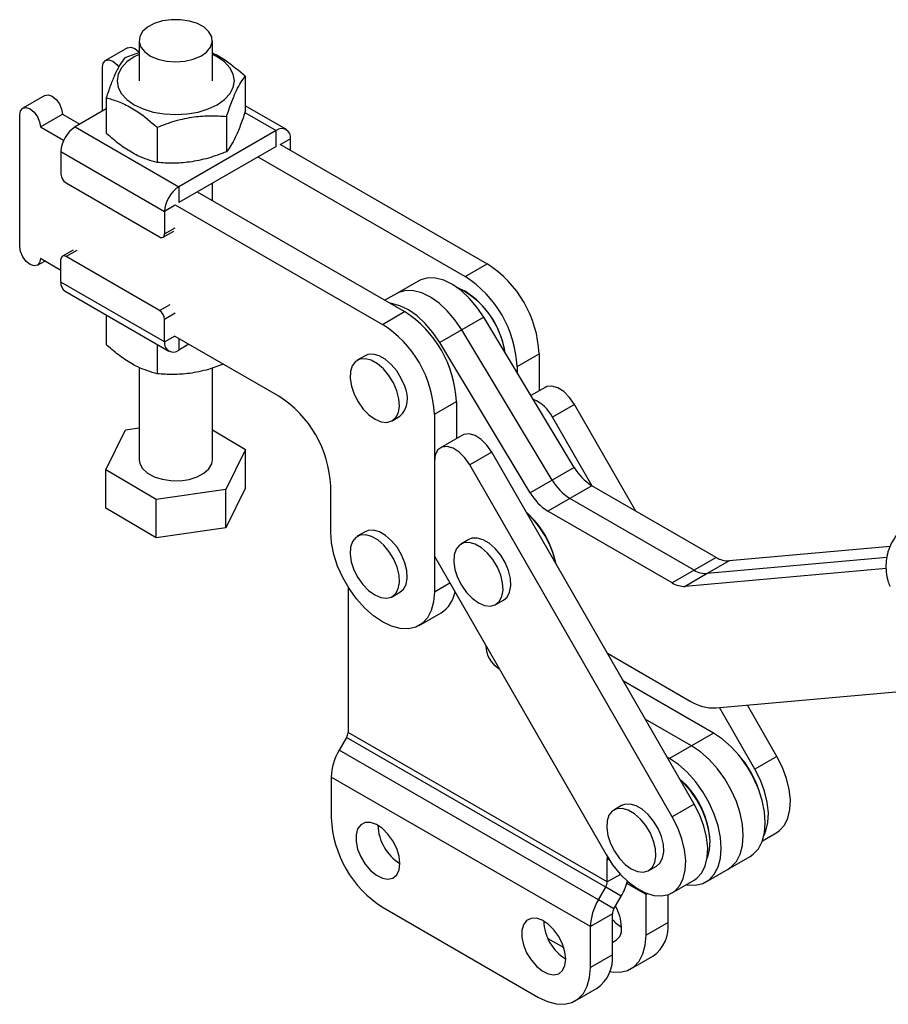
# Model space of a CAD drawing. Extents: x 31 to 353, y 15 to 293.
# Tile 1 of 16: x 39 to 118, y 15 to 104. Entities that reach past the tile are written whole.
import ezdxf

# ---------------------------------------------------------------- set-up
doc = ezdxf.new("R2010")
doc.units = 0
doc.layers.get('0').update_dxf_attribs({"linetype": 'CONTINUOUS'})

msp = doc.modelspace()

# ---------------------------------------------------------------- linework, layer by layer
at = {"color": 7, "linetype": 'CONTINUOUS'}
for p, q in [((50.052036, 102.589087), (50.052089, 98.941842)), ((56.718753, 98.941935), (56.718704, 102.589178)), ((48.99479, 101.946004), (46.991321, 100.789426)), ((50.086553, 101.508928), (48.758613, 101.042387)), ((46.715181, 96.178922), (46.715125, 100.178949)), ((59.705775, 99.349166), (59.705817, 96.135088)), ((41.475888, 97.605434), (39.472419, 96.448856)), ((47.065083, 97.393771), (47.065125, 94.179695)), ((39.196388, 83.862352), (39.196223, 95.838379)), ((41.081842, 94.74987), (43.085311, 95.906448)), ((43.085311, 95.906448), (44.664272, 94.994961)), ((47.065097, 96.380925), (44.240233, 94.750166)), ((63.447318, 94.51454), (59.705809, 96.674398)), ((58.012241, 95.700549), (58.012285, 92.486473)), ((41.081842, 94.74987), (43.193072, 93.531121)), ((44.240233, 94.750166), (53.668323, 89.307617)), ((51.691897, 94.722853), (51.691939, 91.508776)), ((62.530728, 94.423775), (53.668323, 89.307617)), ((62.530747, 92.981208), (62.530728, 94.423775)), ((62.86073, 93.171703), (81.716911, 82.286605)), ((63.827124, 92.613833), (63.82711, 93.675145)), ((42.943892, 92.504789), (52.37198, 87.06224)), ((42.943892, 92.504789), (42.943916, 90.463423)), ((62.530747, 92.981208), (53.668343, 87.865051)), ((60.857261, 92.015125), (79.713442, 81.130027)), ((43.415329, 89.646928), (51.900612, 84.748633)), ((56.718902, 88.03619), (56.718881, 89.626089)), ((53.668323, 89.307617), (53.668343, 87.865051)), ((55.341829, 88.831134), (74.198009, 77.946035)), ((52.37198, 87.06224), (52.372008, 85.020871)), ((53.33836, 87.674556), (72.19454, 76.789457)), ((52.233911, 84.715633), (53.20029, 85.273512)), ((44.048502, 83.542121), (43.082123, 82.984242)), ((40.805808, 82.163367), (41.472658, 82.548331)), ((42.944037, 81.698949), (41.082003, 82.773843)), ((42.944053, 80.637635), (42.944025, 82.679004)), ((51.900703, 78.052946), (43.41542, 82.951241)), ((79.713442, 81.130027), (81.716911, 82.286605)), ((52.372142, 75.195086), (42.944053, 80.637635)), ((75.496181, 80.756806), (73.492712, 79.600228)), ((43.323845, 79.79824), (52.751933, 74.355692)), ((79.71412, 79.795952), (79.643421, 79.836778)), ((73.492712, 79.600228), (72.412604, 78.976695)), ((72.19454, 76.789457), (74.198009, 77.946035)), ((47.065353, 77.638381), (47.065389, 74.963615)), ((52.372142, 75.195086), (52.372114, 77.236455)), ((81.400091, 77.455524), (79.396621, 76.298946)), ((89.626037, 63.787393), (81.400091, 77.455524)), ((79.396621, 76.298946), (77.393152, 75.142367)), ((87.622568, 62.630815), (79.396621, 76.298946)), ((62.766613, 70.255979), (53.338523, 75.698528)), ((51.692166, 74.967464), (51.692203, 72.292697)), ((54.587987, 74.977251), (53.668525, 74.446457)), ((85.619098, 61.474236), (77.393152, 75.142367)), ((70.607246, 73.932203), (69.900139, 73.523999)), ((84.427561, 72.965102), (86.43103, 74.12168)), ((86.43103, 74.12168), (86.431076, 70.742627)), ((50.052443, 72.876461), (50.052556, 64.483551)), ((56.719224, 64.483641), (56.719109, 72.824839)), ((84.427561, 72.965102), (84.427569, 72.425103)), ((86.983712, 71.061656), (85.69565, 70.318074)), ((76.908659, 68.624533), (78.912128, 69.781111)), ((78.912128, 69.781111), (78.912174, 66.402058)), ((89.654787, 69.514318), (87.651318, 68.35774)), ((95.22962, 59.814585), (89.654787, 69.514318)), ((73.07488, 68.02459), (73.781987, 68.432794)), ((76.908659, 68.624533), (76.90888, 52.456898)), ((91.236282, 62.120208), (87.651318, 68.35774)), ((47.041223, 63.559888), (48.827911, 67.193668)), ((48.827911, 67.193668), (50.052517, 67.371957)), ((56.719187, 67.197796), (59.730556, 65.407304)), ((79.46481, 66.721087), (77.461341, 65.564509)), ((59.730556, 65.407304), (57.94387, 61.773523)), ((59.730603, 61.923369), (59.730556, 65.407304)), ((82.135885, 65.173748), (80.132416, 64.01717)), ((100.542754, 33.147366), (82.135885, 65.173748)), ((76.908948, 64.343621), (76.908835, 55.721505)), ((98.539285, 31.990787), (80.132416, 64.01717)), ((89.626037, 63.787393), (87.622568, 62.630815)), ((47.041273, 60.075952), (47.041223, 63.559888)), ((51.599205, 60.849814), (47.041223, 63.559888)), ((59.730603, 61.923369), (57.943918, 58.289588)), ((67.480789, 57.899448), (67.480732, 62.091056)), ((87.622568, 62.630815), (85.619098, 61.474236)), ((91.239293, 62.118467), (89.235824, 60.961889)), ((102.540911, 55.593287), (91.239293, 62.118467)), ((57.94387, 61.773523), (51.599205, 60.849814)), ((57.943918, 58.289588), (57.94387, 61.773523)), ((89.235824, 60.961889), (87.232355, 59.805311)), ((100.537442, 54.436709), (89.235824, 60.961889)), ((51.599252, 57.365879), (47.041273, 60.075952)), ((51.599252, 57.365879), (51.599205, 60.849814)), ((98.533973, 53.28013), (87.232355, 59.805311)), ((57.943918, 58.289588), (51.599252, 57.365879)), ((70.607463, 57.927878), (69.900357, 57.519673)), ((80.034657, 57.220854), (79.32755, 56.81265)), ((118.349123, 56.584061), (103.719444, 55.277493)), ((76.908835, 55.721505), (92.518959, 28.561221)), ((102.540911, 55.593287), (100.537442, 54.436709)), ((118.063064, 55.580862), (101.715975, 54.120915)), ((103.719444, 55.277493), (101.715975, 54.120915)), ((100.537442, 54.436709), (98.533973, 53.28013)), ((117.997075, 54.59732), (99.712506, 52.964337)), ((101.715975, 54.120915), (99.712506, 52.964337)), ((69.059757, 52.922737), (69.059757, 39.682431)), ((73.075099, 52.020263), (73.782206, 52.428468)), ((82.502292, 51.31324), (83.209399, 51.721444)), ((75.527897, 49.404514), (77.531366, 50.561092)), ((92.651059, 46.878241), (100.175454, 42.533903)), ((102.293776, 39.624762), (94.101961, 44.353796)), ((102.53252, 41.902316), (121.879376, 43.630173)), ((108.061656, 37.487935), (105.37845, 42.156485)), ((106.058186, 36.331357), (102.840519, 41.929824)), ((100.290307, 38.468183), (96.091555, 40.892071)), ((92.629983, 26.075629), (69.059757, 39.682431)), ((102.293776, 39.624762), (100.290307, 38.468183)), ((68.921686, 39.217803), (68.252566, 38.058854)), ((92.491912, 25.611001), (68.921686, 39.217803)), ((91.822792, 24.452052), (68.252566, 38.058854)), ((100.290307, 38.468183), (98.286838, 37.311605)), ((98.286838, 37.311605), (98.081149, 37.430347)), ((108.061656, 37.487935), (106.058186, 36.331357)), ((91.097919, 22.012755), (67.527693, 35.619557)), ((67.527693, 35.619557), (67.527693, 31.911496)), ((100.542754, 33.147366), (98.539285, 31.990787)), ((93.94175, 33.02571), (93.234643, 32.617506)), ((106.746617, 29.823711), (108.051249, 30.576859)), ((101.987364, 29.650091), (101.987363, 29.731732)), ((92.629983, 28.056945), (92.652676, 28.335223)), ((92.629983, 26.075629), (92.629983, 28.056945)), ((103.623369, 27.250919), (105.626839, 28.407497)), ((96.409386, 27.118095), (97.116493, 27.526299)), ((101.6199, 26.094341), (103.623369, 27.250919)), ((98.528878, 25.079711), (100.532347, 26.236289)), ((91.822792, 24.452052), (92.491912, 25.611001)), ((93.908579, 24.792912), (92.491912, 25.611001)), ((93.239459, 23.633962), (91.822792, 24.452052)), ((93.239459, 23.633962), (93.908579, 24.792912)), ((96.165517, 21.230156), (96.165517, 24.938218)), ((98.168987, 22.386734), (98.168987, 24.916713)), ((72.241738, 23.746529), (86.383873, 15.582448)), ((93.101388, 23.169334), (91.097919, 22.012755)), ((93.101388, 19.461272), (93.101388, 23.169334)), ((91.097919, 18.304694), (91.097919, 22.012755)), ((98.168987, 22.386734), (96.165517, 21.230156)), ((87.238924, 20.939762), (88.681392, 20.107044)), ((93.101388, 19.461272), (91.097919, 18.304694)), ((94.784535, 18.177856), (96.788004, 19.334435)), ((89.716936, 15.252394), (91.720405, 16.408972))]:
    msp.add_line(p, q, dxfattribs=at)
at = {"color": 8, "linetype": 'CONTINUOUS'}
for p, q in [((59.682393, 96.068031), (62.530728, 94.423775)), ((63.82711, 93.675145), (62.90788, 93.144485)), ((53.33836, 87.620119), (52.37198, 87.06224)), ((52.372008, 85.020871), (53.338388, 85.57875)), ((44.381799, 83.50912), (43.41542, 82.951241)), ((51.900703, 78.052946), (52.867082, 78.610825)), ((53.338493, 77.794334), (52.372114, 77.236455)), ((52.372142, 75.195086), (53.338521, 75.752965)), ((53.668511, 75.508036), (53.668525, 74.446457)), ((76.90888, 52.456898), (78.317703, 53.270195)), ((92.774352, 28.140287), (92.629983, 28.056945)), ((93.829585, 26.768144), (92.629983, 26.075629)), ((96.165517, 24.938218), (94.419462, 25.946194)), ((96.297279, 25.014282), (96.165517, 24.938218))]:
    msp.add_line(p, q, dxfattribs=at)
at = {"color": 7, "linetype": 'CONTINUOUS', "flags": 128}
for points in [[(54.200457, 100.723295), (54.97865, 100.898938), (55.656732, 101.18078), (56.192097, 101.551116), (56.551105, 101.986674), (56.711196, 102.460089), (56.662315, 102.94161), (56.407531, 103.400982), (55.962854, 103.809347), (55.356222, 104.141038), (54.625757, 104.37522), (53.817353, 104.497171), (52.981806, 104.499235), (52.171616, 104.381283), (51.437692, 104.15072), (50.826144, 103.82204), (50.375407, 103.41589), (50.113794, 102.957792), (50.057745, 102.476532), (50.210787, 102.002343), (50.563296, 101.565025), (51.093127, 101.192059), (51.766989, 100.906875), (52.542541, 100.72739), (53.371049, 100.664888), (54.200457, 100.723295)], [(50.052053, 101.345246), (49.614183, 101.118909), (48.950916, 100.652349), (48.458063, 100.120058), (48.154564, 99.54249), (48.052087, 98.94184), (48.154565, 98.341193), (48.458063, 97.763631), (48.950914, 97.231349), (49.614184, 96.764801), (50.422378, 96.381919), (51.344443, 96.097412), (52.344938, 95.92222), (53.38542, 95.86307), (54.425903, 95.922237), (55.426398, 96.097449), (56.348462, 96.38197), (57.156657, 96.76487), (57.819926, 97.231428), (58.312777, 97.763721), (58.616276, 98.341288), (58.718753, 98.941938), (58.616275, 99.542585), (58.312779, 100.120147), (57.819924, 100.652431), (57.156656, 101.118978), (56.718722, 101.345336)], [(48.99479, 101.946004), (49.300593, 102.005404), (49.661388, 101.880002), (50.022186, 101.588851), (50.05205, 101.556623)], [(46.715125, 100.178949), (46.786887, 100.554158), (46.991257, 100.789387), (47.297124, 100.848826), (47.657919, 100.723424), (48.018717, 100.432273), (48.213727, 100.193271)], [(41.475888, 97.605434), (41.781691, 97.664834), (42.142486, 97.539432), (42.503284, 97.248282), (42.809158, 96.835703), (43.013538, 96.364515), (43.085311, 95.906448)], [(39.196223, 95.838379), (39.267985, 96.213588), (39.472355, 96.448818), (39.778222, 96.508256), (40.139017, 96.382854), (40.499815, 96.091703), (40.805689, 95.679125), (41.010069, 95.207937), (41.081842, 94.74987)], [(41.082003, 82.773843), (41.010245, 82.398632), (40.805871, 82.163404), (40.500008, 82.103965), (40.13921, 82.229369), (39.778412, 82.52052), (39.472538, 82.933097), (39.268161, 83.404285), (39.196388, 83.862352)], [(81.400091, 77.455524), (80.782327, 78.367563), (80.086703, 79.18401), (79.336907, 79.877064), (78.558473, 80.423125), (77.77791, 80.803593), (77.021799, 81.005515), (76.315887, 81.022014), (75.684214, 80.852528), (75.496181, 80.756806)], [(79.396621, 76.298946), (78.778858, 77.210985), (78.083234, 78.027432), (77.333438, 78.720486), (76.555004, 79.266546), (75.774441, 79.647015), (75.01833, 79.848937), (74.312417, 79.865436), (73.680745, 79.69595), (73.492712, 79.600228)], [(79.396621, 76.298946), (78.778858, 77.210985), (78.083234, 78.027432), (77.333438, 78.720486), (76.555004, 79.266546), (75.774441, 79.647015), (75.01833, 79.848937), (74.312417, 79.865436), (73.680745, 79.69595), (73.492712, 79.600228)], [(77.393152, 75.142367), (76.775388, 76.054407), (76.079764, 76.870854), (75.329969, 77.563908), (74.551535, 78.109968), (73.770972, 78.490437), (73.01486, 78.692359), (72.87455, 78.710027)], [(73.504935, 70.747149), (73.196583, 71.46878), (72.780845, 72.146775), (72.283841, 72.738531), (71.736801, 73.206865), (71.174098, 73.522355), (70.631086, 73.665172), (70.141887, 73.626345), (69.737239, 73.408314), (69.442566, 73.024775), (69.276385, 72.499833), (69.249137, 71.866469), (69.362534, 71.164478), (69.609451, 70.437971), (69.974373, 69.732596), (70.434371, 69.092676), (70.960542, 68.558419), (71.519824, 68.163391), (72.077076, 67.932417), (72.597283, 67.880008), (73.047759, 68.009459), (73.400198, 68.312633), (73.632457, 68.770483), (73.72994, 69.354241), (73.686523, 70.027225), (73.504935, 70.747149)], [(74.212042, 71.155353), (73.90369, 71.876984), (73.487952, 72.554979), (72.990948, 73.146735), (72.443908, 73.615069), (71.881204, 73.930559), (71.338193, 74.073376), (70.848994, 74.034549), (70.607246, 73.932203)], [(89.654787, 69.514318), (89.210748, 70.153481), (88.689515, 70.671621), (88.136105, 71.023991), (87.598312, 71.180157), (87.122583, 71.126633), (86.983712, 71.061656)], [(82.135885, 65.173748), (81.691846, 65.812911), (81.170613, 66.331052), (80.617203, 66.683421), (80.07941, 66.839588), (79.603681, 66.786063), (79.46481, 66.721087)], [(80.132416, 64.01717), (79.688377, 64.656333), (79.167144, 65.174474), (78.613734, 65.526843), (78.075941, 65.683009), (77.600212, 65.629485), (77.227633, 65.370893), (76.990381, 64.929567), (76.908948, 64.343621)], [(50.052556, 64.483551), (50.108947, 64.131119), (50.36373, 63.671745), (50.808408, 63.263383), (51.415038, 62.931691), (52.145503, 62.697511), (52.953907, 62.575557), (53.789454, 62.573492), (54.599644, 62.691446), (55.333569, 62.922007), (55.945115, 63.250689), (56.395854, 63.656839), (56.657468, 64.114936), (56.719224, 64.483641)], [(76.90888, 52.456898), (76.837276, 51.552961), (76.624613, 50.759174), (76.277354, 50.099655), (75.80605, 49.594446), (75.225021, 49.258894), (74.551921, 49.103198), (73.807203, 49.132086), (73.013493, 49.344681), (72.194909, 49.734524), (71.376322, 50.28977), (70.582606, 50.993547), (69.837876, 51.824472), (69.164761, 52.757298), (68.583714, 53.76368), (68.112388, 54.813042), (67.765106, 55.873497), (67.552419, 56.912825), (67.480789, 57.899448)], [(71.487728, 52.177451), (72.046052, 51.936586), (72.569295, 51.873753), (73.02458, 51.992899), (73.383298, 52.286539), (73.62291, 52.736222), (73.728361, 53.313692), (73.693025, 53.982666), (73.519122, 54.701109), (73.217579, 55.423879), (72.807343, 56.105561), (72.314191, 56.703323), (71.769109, 57.179605), (71.206346, 57.504481), (70.661264, 57.657537), (70.168112, 57.629157), (69.757876, 57.421123), (69.456333, 57.046508), (69.282429, 56.528849), (69.247094, 55.900673), (69.352545, 55.201451), (69.592157, 54.475118), (69.950876, 53.767311), (70.40616, 53.122504), (70.929403, 52.581214), (71.487728, 52.177451)], [(73.782206, 52.428468), (74.090405, 52.694743), (74.330017, 53.144426), (74.435468, 53.721897), (74.400132, 54.390871), (74.226229, 55.109313), (73.924686, 55.832083), (73.51445, 56.513765), (73.021298, 57.111527), (72.476216, 57.587809), (71.913453, 57.912685), (71.368371, 58.065741), (70.875219, 58.037361), (70.607463, 57.927878)], [(83.209399, 51.721444), (83.517598, 51.98772), (83.757211, 52.437403), (83.862662, 53.014873), (83.827326, 53.683848), (83.653422, 54.40229), (83.35188, 55.125059), (82.941643, 55.806741), (82.448491, 56.404504), (81.903409, 56.880785), (81.340647, 57.205661), (80.795565, 57.358718), (80.302412, 57.330337), (80.034657, 57.220854)], [(80.914921, 51.470428), (81.473246, 51.229563), (81.996489, 51.166729), (82.451773, 51.285875), (82.810491, 51.579516), (83.050104, 52.029199), (83.155555, 52.606669), (83.120219, 53.275643), (82.946316, 53.994086), (82.644773, 54.716855), (82.234537, 55.398537), (81.741384, 55.9963), (81.196302, 56.472581), (80.63354, 56.797457), (80.088458, 56.950514), (79.595305, 56.922133), (79.18507, 56.714099), (78.883526, 56.339484), (78.709623, 55.821826), (78.674287, 55.19365), (78.779738, 54.494428), (79.019351, 53.768095), (79.378069, 53.060287), (79.833353, 52.415481), (80.356596, 51.874191), (80.914921, 51.470428)], [(105.626839, 28.407497), (105.904945, 28.597391), (106.376259, 29.102587), (106.72353, 29.762091), (106.936204, 30.555868), (107.007821, 31.459797), (106.936204, 32.446412), (106.72353, 33.485737), (106.376259, 34.546192), (105.904945, 35.595555), (105.323906, 36.601943), (104.650798, 37.534777), (103.906074, 38.365712), (103.112361, 39.069502), (102.293776, 39.624762)], [(103.623369, 27.250919), (103.901475, 27.440813), (104.37279, 27.946009), (104.72006, 28.605513), (104.932735, 29.399289), (105.004351, 30.303218), (104.932735, 31.289834), (104.72006, 32.329159), (104.37279, 33.389614), (103.901475, 34.438977), (103.320437, 35.445365), (102.647329, 36.378199), (101.902605, 37.209134), (101.108892, 37.912924), (100.290307, 38.468183)], [(103.623369, 27.250919), (103.901475, 27.440813), (104.37279, 27.946009), (104.72006, 28.605513), (104.932735, 29.399289), (105.004351, 30.303218), (104.932735, 31.289834), (104.72006, 32.329159), (104.37279, 33.389614), (103.901475, 34.438977), (103.320437, 35.445365), (102.647329, 36.378199), (101.902605, 37.209134), (101.108892, 37.912924), (100.290307, 38.468183)], [(99.833509, 25.832859), (99.899136, 25.821925), (100.64386, 25.793019), (101.316968, 25.948699), (101.898006, 26.284234), (102.36932, 26.78943), (102.716591, 27.448935), (102.929266, 28.242711), (103.000882, 29.14664), (102.929266, 30.133255), (102.716591, 31.17258), (102.36932, 32.233036), (101.898006, 33.282399), (101.316968, 34.288787), (100.64386, 35.221621), (99.899136, 36.052556), (99.105423, 36.756346), (98.286838, 37.311605)], [(108.051249, 30.576859), (108.306283, 30.751562), (108.75093, 31.239007), (109.069599, 31.880856), (109.251435, 32.655253), (109.290247, 33.535826), (109.184713, 34.492589), (108.938428, 35.49296), (108.559777, 36.502872), (108.061656, 37.487935)], [(106.89075, 30.321744), (107.06613, 30.724278), (107.247966, 31.498675), (107.286778, 32.379248), (107.181244, 33.336011), (106.934959, 34.336382), (106.556308, 35.346294), (106.058186, 36.331357)], [(101.711562, 28.174528), (101.760129, 28.292445), (101.943561, 29.013563), (101.983748, 29.842808), (101.879148, 30.74831), (101.633782, 31.695273), (101.257075, 32.647305), (100.763507, 33.56782), (100.172045, 34.421444), (99.505419, 35.17537), (99.224066, 35.44177)], [(97.116493, 27.526299), (97.424692, 27.792575), (97.664304, 28.242258), (97.769755, 28.819728), (97.734419, 29.488703), (97.560515, 30.207145), (97.258972, 30.929915), (96.848738, 31.611597), (96.355584, 32.209359), (95.810503, 32.685641), (95.24774, 33.010516), (94.702659, 33.163572), (94.209505, 33.135193), (93.94175, 33.02571)], [(100.532347, 26.236289), (100.787381, 26.410993), (101.232029, 26.898437), (101.550697, 27.540286), (101.732533, 28.314683), (101.771345, 29.195257), (101.665811, 30.15202), (101.419526, 31.15239), (101.040875, 32.162303), (100.542754, 33.147366)], [(94.822015, 27.275283), (95.380339, 27.034418), (95.903582, 26.971584), (96.358866, 27.090731), (96.717585, 27.384371), (96.957197, 27.834054), (97.062648, 28.411524), (97.027312, 29.080499), (96.853408, 29.798941), (96.551865, 30.521711), (96.141631, 31.203392), (95.648477, 31.801155), (95.103396, 32.277436), (94.540634, 32.602312), (93.995552, 32.755368), (93.502399, 32.726989), (93.092162, 32.518955), (92.790619, 32.14434), (92.616716, 31.626681), (92.581381, 30.998505), (92.686832, 30.299283), (92.926444, 29.57295), (93.285163, 28.865142), (93.740446, 28.220336), (94.26369, 27.679045), (94.822015, 27.275283)], [(73.773803, 27.761331), (73.699508, 28.428405), (73.482136, 29.131782), (73.137808, 29.819297), (72.69206, 30.439961), (72.177951, 30.94774), (71.633612, 31.304976), (71.099412, 31.485175), (70.614972, 31.474973), (70.21622, 31.275123), (69.932729, 30.90045), (69.785525, 30.378742), (69.785525, 29.748689), (69.932729, 29.057023), (70.21622, 28.355038), (70.614972, 27.694799), (71.099412, 27.125273), (71.633612, 26.688698), (72.177951, 26.417454), (72.69206, 26.331658), (73.137808, 26.43767), (73.482136, 26.727632), (73.699508, 27.180037), (73.773803, 27.761331)], [(92.518959, 28.561221), (93.119586, 27.634554), (93.802269, 26.797837), (94.543756, 26.079566), (95.3188, 25.504199), (96.101007, 25.091329), (96.863737, 24.85502), (97.58102, 24.803313), (98.228427, 24.937973), (98.783912, 25.254415), (99.228559, 25.741859), (99.547228, 26.383708), (99.729064, 27.158105), (99.767876, 28.038679), (99.662342, 28.995442), (99.416057, 29.995812), (99.037406, 31.005725), (98.539285, 31.990787)], [(88.858747, 19.052978), (88.784453, 19.720051), (88.567081, 20.423428), (88.222752, 21.110944), (87.777005, 21.731607), (87.262895, 22.239387), (86.718557, 22.596623), (86.184357, 22.776822), (85.699917, 22.766619), (85.301164, 22.566769), (85.017674, 22.192096), (84.870469, 21.670389), (84.870469, 21.040336), (85.017674, 20.34867), (85.301164, 19.646685), (85.699917, 18.986445), (86.184357, 18.41692), (86.718557, 17.980345), (87.262895, 17.709101), (87.777005, 17.623305), (88.222752, 17.729317), (88.567081, 18.019279), (88.784453, 18.471684), (88.858747, 19.052978)], [(92.879617, 17.939283), (93.06377, 17.905439), (93.808494, 17.876534), (94.481602, 18.032216), (95.06264, 18.367751), (95.533955, 18.872945), (95.881226, 19.53245), (96.0939, 20.326226), (96.165517, 21.230156)], [(86.383873, 15.582448), (87.202459, 15.192589), (87.996172, 14.979977), (88.740896, 14.951072), (89.414003, 15.106754), (89.995041, 15.442289), (90.466356, 15.947483), (90.813627, 16.606988), (91.026302, 17.400764), (91.097919, 18.304694)]]:
    msp.add_lwpolyline(points, dxfattribs=at)
at = {"color": 7, "linetype": 'CONTINUOUS'}
for centre, radius, start, end in [((45.758394, 92.376772), 2.817412, 122.60534906, 177.39570384), ((63.036789, 93.803338), 0.80065, 350.78666369, 129.20251758), ((43.9674, 90.510008), 1.024544, 182.6061153, 237.39487075), ((55.186507, 86.934208), 2.817437, 122.60556728, 177.39544081), ((52.084626, 84.974245), 0.29114, 230.79851068, 9.21556814), ((43.231407, 82.725629), 0.291139, 50.79867139, 189.21540745), ((76.23951, 73.680821), 10.201051, 2.47692841, 57.52410463), ((43.842443, 80.538502), 0.903843, 173.7031621, 234.98641823), ((74.236041, 72.524243), 10.201051, 2.47692841, 57.52410463), ((75.547147, 73.062216), 7.876025, 8.61158919, 64.24698785), ((75.271994, 72.927082), 8.180089, 9.06329682, 57.109088), ((51.34864, 77.189873), 1.024533, 2.6059129, 57.39507316), ((68.720608, 69.340251), 10.201051, 2.47692841, 57.52410463), ((66.717139, 68.183673), 10.201051, 2.47692841, 57.52410463), ((53.162464, 75.066895), 0.800651, 170.78677989, 309.20246861), ((72.16961, 70.082729), 2.306956, 314.34039201, 27.7071126), ((57.289254, 61.65022), 10.201008, 2.47680798, 57.52422736), ((84.664076, 66.850655), 3.34588, 26.77126965, 68.04979439), ((93.75188, 66.161428), 4.760107, 209.91638432, 238.14020821), ((91.748411, 65.00485), 4.760107, 209.91638432, 238.14020821), ((89.744941, 63.848272), 4.760107, 209.91638432, 238.14020821), ((79.462574, 53.225063), 8.682528, 12.19460329, 47.58087355), ((79.631803, 53.322216), 8.511344, 12.11119881, 47.88342865), ((103.635504, 57.32125), 2.04548, 237.64745639, 272.35192278), ((101.632034, 56.164672), 2.04548, 237.64745639, 272.35192278), ((99.628565, 55.008093), 2.04548, 237.64745639, 272.35192278), ((76.029115, 52.925204), 2.801033, 302.43350311, 350.22009193), ((83.984565, 47.559959), 2.383852, 180.04621289, 239.7292628), ((102.364641, 45.989843), 4.090973, 237.64752614, 272.35187601), ((68.098444, 39.715271), 0.961874, 328.85633281, 358.04345289), ((72.574566, 35.447155), 5.049817, 148.85626248, 178.04352316), ((98.069816, 31.742718), 8.772041, 17.90005444, 42.09454977), ((97.7633, 31.565766), 9.100271, 21.6948312, 38.2998223), ((93.85097, 29.33825), 8.145901, 2.76871537, 48.51553477), ((77.719179, 32.352242), 10.201012, 182.47629854, 237.52369853), ((76.03584, 31.380334), 4.268104, 181.99913603, 237.99545658), ((91.66867, 26.108469), 0.961874, 328.85633281, 358.04345289), ((88.96316, 27.671079), 5.721976, 329.80116642, 344.46883474), ((96.144792, 21.840353), 5.049817, 148.85626248, 178.04352316), ((95.661127, 24.943394), 0.504417, 359.41205457, 14.71025468), ((94.062701, 23.136495), 0.961874, 148.85631893, 178.04351444), ((89.843448, 21.836325), 4.085371, 1.9935203, 30.00765166), ((91.120786, 22.671981), 4.268106, 181.99914742, 237.99545968), ((95.714812, 24.983161), 3.49703, 221.6406632, 239.24126146), ((92.668511, 21.781122), 1.273218, 289.87606131, 8.91543636), ((94.835795, 22.056248), 3.349535, 305.64981625, 5.66237707), ((89.768197, 19.130785), 3.349535, 305.64981625, 5.66237707)]:
    msp.add_arc(centre, radius, start, end, dxfattribs=at)
for points, knots in [([(59.705775, 99.349166), (59.127778, 99.838105), (58.166986, 100.650859), (57.146089, 101.280832), (56.738641, 101.436565), (56.718719, 101.44418)], [0, 0, 0, 0, 0.589508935, 0.979928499, 1, 1, 1, 1]), ([(48.758613, 101.042387), (48.611625, 100.84508), (48.314463, 100.446187), (47.874177, 99.585905), (47.453299, 98.54956), (47.195277, 97.78138), (47.065083, 97.393771)], [0, 0, 0, 0, 0.264605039, 0.534947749, 0.765343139, 1, 1, 1, 1]), ([(58.012241, 95.700549), (58.159226, 96.136591), (58.456383, 97.018128), (58.896667, 98.054975), (59.317548, 98.832155), (59.575578, 99.175779), (59.705775, 99.349166)], [0, 0, 0, 0, 0.264604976, 0.534947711, 0.765343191, 1, 1, 1, 1]), ([(47.065083, 97.393771), (47.232986, 97.350097), (47.780428, 97.207702), (48.740287, 96.842368), (50.140434, 96.055589), (51.112825, 95.220286), (51.691897, 94.722853)], [0, 0, 0, 0, 0.111311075, 0.362925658, 0.620613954, 1, 1, 1, 1]), ([(59.705817, 96.135088), (59.558833, 95.699046), (59.261677, 94.817507), (58.821392, 93.780665), (58.400511, 93.00348), (58.142482, 92.659858), (58.012285, 92.486473)], [0, 0, 0, 0, 0.264605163, 0.534947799, 0.765343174, 1, 1, 1, 1]), ([(51.691897, 94.722853), (52.240457, 94.927077), (53.349473, 95.339953), (54.992628, 95.682416), (56.563379, 95.795814), (57.526346, 95.732497), (58.012241, 95.700549)], [0, 0, 0, 0, 0.264604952, 0.534947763, 0.765343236, 1, 1, 1, 1]), ([(51.691939, 91.508776), (51.112872, 91.679887), (50.1503, 91.964322), (48.75059, 92.78987), (47.790171, 93.531195), (47.233028, 94.029519), (47.065125, 94.179695)], [0, 0, 0, 0, 0.379383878, 0.630642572, 0.888688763, 1, 1, 1, 1]), ([(58.012285, 92.486473), (57.463725, 92.282248), (56.35471, 91.869371), (54.711555, 91.526908), (53.140803, 91.41351), (52.177835, 91.476827), (51.691939, 91.508776)], [0, 0, 0, 0, 0.264604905, 0.534947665, 0.765343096, 1, 1, 1, 1]), ([(51.692203, 72.292697), (51.113135, 72.463808), (50.150563, 72.748242), (48.750853, 73.573792), (47.790434, 74.315117), (47.233292, 74.813439), (47.065389, 74.963615)], [0, 0, 0, 0, 0.379384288, 0.630642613, 0.888688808, 1, 1, 1, 1]), ([(57.719584, 73.169475), (57.267867, 73.002457), (56.255394, 72.628106), (54.711582, 72.311859), (53.141121, 72.197187), (52.178117, 72.260666), (51.692203, 72.292697)], [0, 0, 0, 0, 0.228474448, 0.5120994, 0.753814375, 1, 1, 1, 1]), ([(119.543545, 58.254297), (119.514026, 58.231976), (119.235635, 58.021472), (118.82795, 57.504295), (118.367103, 56.728982), (118.087678, 55.903767), (117.961479, 55.069032), (117.985392, 54.244714), (118.110658, 53.525678), (118.274414, 53.107598), (118.339217, 52.94215)], [0, 0, 0, 0, 0.018960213, 0.178811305, 0.332203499, 0.481951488, 0.623565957, 0.765892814, 0.907356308, 1, 1, 1, 1])]:
    msp.add_open_spline(points, degree=3, knots=knots, dxfattribs=at)

doc.saveas('drawing.dxf')
